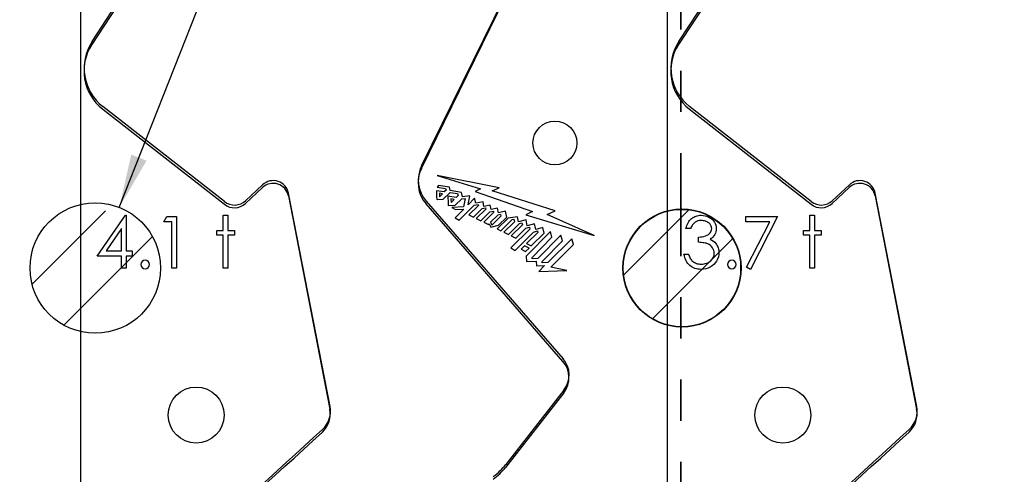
# Model space of a CAD drawing. Header units: inches. Extents: x 0.1 to 87.3, y 0.1 to 33.9.
# Tile 50 of 174: x 19.7 to 22.1, y 22.2 to 23.3. Entities that reach past the tile are written whole.
import ezdxf

# ---------------------------------------------------------------- set-up
doc = ezdxf.new("R2010")
doc.units = ezdxf.units.IN
doc.header["$MEASUREMENT"] = 0
doc.linetypes.add('CENTERX2', pattern=[0.8, 0.5, -0.1, 0.1, -0.1])
doc.linetypes.add('PHANTOM', pattern=[0.5, 0.25, -0.05, 0.05, -0.05, 0.05, -0.05])
doc.layers.add('DIMENSIONS', color=171, linetype='Continuous')
doc.layers.add('SECTION_VIEWS', color=7, linetype='PHANTOM', lineweight=35)
doc.styles.add('SLDTEXTSTYLE0', font='TXT', dxfattribs={"width": 0.75})
doc.dimstyles.new('SLDDIMSTYLE3', dxfattribs={"dimtxt": 0.125, "dimasz": 0.13, "dimexe": 0, "dimexo": 0.0625, "dimgap": 0.03125, "dimtad": 0, "dimtih": 1, "dimtoh": 1, "dimdec": 4, "dimrnd": 1e-09, "dimzin": 12, "dimdsep": 46, "dimtxsty": 'SLDTEXTSTYLE0', "dimsah": 1, "dimcen": 0, "dimadec": 0, "dimazin": 3, "dimtfac": 1, "dimtdec": 4, "dimtofl": 0, "dimtmove": 0, "dimatfit": 3, "dimfxl": 1, "dimfrac": 2, "dimtolj": 1, "dimtzin": 12, "dimarcsym": 0})

# ---------------------------------------------------------------- blocks, each defined once
blk = doc.blocks.new('SW_HATCH_10')
at = {"color": 0, "linetype": 'Continuous', "lineweight": 18}
for p, q in [((0, 0), (-0.1581, -0.1581)), ((0.1067, -0.0701), (-0.088, -0.2648))]:
    blk.add_line(p, q, dxfattribs=at)
blk = doc.blocks.new('SW_HATCH_11')
at = {"color": 0, "linetype": 'Continuous', "lineweight": 18}
for p, q in [((0, 0), (-0.1785, -0.1785)), ((0.1137, -0.063), (-0.1013, -0.2781))]:
    blk.add_line(p, q, dxfattribs=at)
blk = doc.blocks.new('_D_5')
at = {"layer": 'DIMENSIONS'}
for p, q in [((23.8757, 22.9093), (22.4666, 15.5391)), ((21.0989, 16.0121), (21.0608, 16.0121)), ((21.0608, 16.0121), (21.0608, 15.8136)), ((21.5145, 16.0121), (21.5526, 16.0121)), ((21.5526, 16.0121), (21.5526, 15.8136)), ((21.0608, 15.8136), (21.0989, 15.8136)), ((21.5526, 15.8136), (21.5145, 15.8136)), ((22.4666, 15.5391), (22.2479, 15.5391))]:
    blk.add_line(p, q, dxfattribs=at)
blk.add_solid([(23.8757, 22.9093), (23.8316, 22.7854), (23.8709, 22.7779)], dxfattribs=at)
at = {"layer": 'DIMENSIONS', "char_height": 0.125, "attachment_point": 1, "style": 'SLDTEXTSTYLE0'}
for s, insert in [('2.705', (21.0989, 15.9748)), ('%%c', (21.0046, 15.7878)), ('.1065', (21.1932, 15.7878)), ('TBD PER TAPPING UNIT', (20.4281, 15.5893)), ('SPECIFICATIONS', (20.6663, 15.3909))]:
    blk.add_mtext(s, dxfattribs=dict(at, insert=insert))
blk = doc.blocks.new('_D_6')
at = {"layer": 'DIMENSIONS'}
for p, q in [((22.4807, 28.4444), (22.4426, 28.4444)), ((22.4426, 28.4444), (22.4426, 28.2459)), ((22.8963, 28.4444), (22.9344, 28.4444)), ((22.9344, 28.4444), (22.9344, 28.2459)), ((19.9777, 22.8052), (22.1364, 28.2644)), ((22.1364, 28.2644), (22.3864, 28.2644)), ((22.4426, 28.2459), (22.4807, 28.2459)), ((22.9344, 28.2459), (22.8963, 28.2459))]:
    blk.add_line(p, q, dxfattribs=at)
blk.add_solid([(19.9777, 22.8052), (20.0441, 22.9188), (20.0069, 22.9335)], dxfattribs=at)
at = {"layer": 'DIMENSIONS', "char_height": 0.125, "attachment_point": 1, "style": 'SLDTEXTSTYLE0'}
for s, insert in [('8.046', (22.4807, 28.4071)), ('%%c', (22.3864, 28.2201)), ('.3168', (22.575, 28.2201))]:
    blk.add_mtext(s, dxfattribs=dict(at, insert=insert))

msp = doc.modelspace()

# ---------------------------------------------------------------- linework, layer by layer
at = {"color": 7, "linetype": 'Continuous'}
for p, q in [((19.88457, 20.43835), (19.88457, 26.74835)), ((19.88457, 20.43835), (19.88457, 26.74835)), ((21.30957, 20.43835), (21.30957, 26.74835)), ((21.30957, 20.43835), (21.30957, 26.74835)), ((20.92933, 23.34984), (20.71195, 22.90661)), ((19.91169, 23.2078), (19.98545, 23.32084)), ((21.33669, 23.2078), (21.41045, 23.32084)), ((20.23336, 22.81933), (19.93788, 23.05018)), ((21.65836, 22.81933), (21.36288, 23.05018)), ((20.32591, 22.8601), (20.28439, 22.82152)), ((20.48971, 22.32186), (20.38881, 22.83962)), ((21.75091, 22.8601), (21.70939, 22.82152)), ((21.91471, 22.32186), (21.81381, 22.83962)), ((20.72322, 22.82028), (21.05568, 22.43783)), ((21.05768, 22.36153), (20.91629, 22.18056))]:
    msp.add_line(p, q, dxfattribs=at)
at = {"color": 7, "linetype": 'CENTERX2'}
for p, q in [((19.88457, 17.28335), (19.88457, 23.59335)), ((21.30957, 17.28335), (21.30957, 23.59335))]:
    msp.add_line(p, q, dxfattribs=at)
at = {"color": 7, "linetype": 'Continuous', "lineweight": 25}
for p, q in [((20.71155, 22.89998), (20.92893, 23.34321)), ((19.98505, 23.3142), (19.91129, 23.20117)), ((21.41005, 23.3142), (21.33629, 23.20117)), ((19.93748, 23.04355), (20.23296, 22.8127)), ((21.36248, 23.04355), (21.65796, 22.8127)), ((20.90034, 22.85296), (20.75004, 22.88256)), ((20.75004, 22.88256), (20.85503, 22.85002)), ((20.28399, 22.81488), (20.32551, 22.85346)), ((20.76714, 22.8428), (20.74841, 22.84559)), ((20.75309, 22.85811), (20.74957, 22.85461)), ((20.74957, 22.85461), (20.77035, 22.85147)), ((20.77942, 22.85454), (20.75309, 22.85811)), ((20.76277, 22.83842), (20.75523, 22.83956)), ((20.75523, 22.83956), (20.75551, 22.83121)), ((20.75551, 22.83121), (20.76277, 22.83842)), ((20.7648, 22.82523), (20.78122, 22.84157)), ((20.77131, 22.84694), (20.76714, 22.8428)), ((20.77035, 22.85147), (20.77131, 22.84694)), ((20.78105, 22.84627), (20.77942, 22.85454)), ((20.80921, 22.84176), (20.78105, 22.84627)), ((20.78122, 22.84157), (20.7995, 22.83861)), ((20.7995, 22.83861), (20.80059, 22.83375)), ((20.81147, 22.83104), (20.80921, 22.84176)), ((20.85503, 22.85002), (20.8424, 22.84355)), ((20.8424, 22.84355), (20.98142, 22.79527)), ((20.88328, 22.8451), (20.90034, 22.85296)), ((21.03641, 22.79655), (20.88328, 22.8451)), ((21.70899, 22.81488), (21.75051, 22.85346)), ((20.38841, 22.83298), (20.48931, 22.31523)), ((20.74865, 22.82527), (20.74972, 22.82441)), ((20.74972, 22.82441), (20.7648, 22.82523)), ((20.79617, 22.82936), (20.77594, 22.83262)), ((20.79151, 22.82475), (20.78336, 22.82611)), ((20.78336, 22.82611), (20.7838, 22.81714)), ((20.7838, 22.81714), (20.79151, 22.82475)), ((20.79388, 22.81062), (20.80952, 22.82609)), ((20.80059, 22.83375), (20.79617, 22.82936)), ((20.80952, 22.82609), (20.81766, 22.82695)), ((20.8294, 22.833), (20.81147, 22.83104)), ((20.81766, 22.82695), (20.81369, 22.80685)), ((20.82477, 22.81127), (20.8294, 22.833)), ((20.84077, 22.82723), (20.82477, 22.81127)), ((20.84354, 22.81574), (20.84077, 22.82723)), ((20.86125, 22.81866), (20.84354, 22.81574)), ((20.86356, 22.807), (20.86125, 22.81866)), ((21.81341, 22.83298), (21.91431, 22.31523)), ((21.05528, 22.4312), (20.72282, 22.81365)), ((20.77648, 22.81087), (20.77764, 22.80994)), ((20.77764, 22.80994), (20.79388, 22.81062)), ((20.81369, 22.80685), (20.7857, 22.80471)), ((20.7857, 22.80471), (20.79396, 22.8)), ((20.81445, 22.80085), (20.79317, 22.77968)), ((20.79396, 22.8), (20.81445, 22.80085)), ((20.80303, 22.77396), (20.83941, 22.81028)), ((20.84985, 22.80992), (20.8267, 22.78694)), ((20.83799, 22.78165), (20.859, 22.80238)), ((20.83941, 22.81028), (20.84942, 22.81198)), ((20.86787, 22.8012), (20.84489, 22.77842)), ((20.84942, 22.81198), (20.84985, 22.80992)), ((20.85604, 22.7728), (20.87757, 22.79417)), ((20.859, 22.80238), (20.86735, 22.80428)), ((20.88702, 22.79307), (20.86306, 22.76926)), ((20.87855, 22.81095), (20.86356, 22.807)), ((20.86735, 22.80428), (20.86787, 22.8012)), ((20.87757, 22.79417), (20.88655, 22.79635)), ((20.88076, 22.79978), (20.87855, 22.81095)), ((20.89636, 22.80364), (20.88076, 22.79978)), ((20.88655, 22.79635), (20.88702, 22.79307)), ((20.89882, 22.79192), (20.89636, 22.80364)), ((20.91573, 22.79597), (20.89882, 22.79192)), ((20.91875, 22.78126), (20.91573, 22.79597)), ((20.98142, 22.79527), (20.96552, 22.78745)), ((21.01677, 22.7876), (21.03641, 22.79655)), ((20.79317, 22.77968), (20.80303, 22.77396)), ((20.8267, 22.78694), (20.83799, 22.78165)), ((20.84489, 22.77842), (20.85604, 22.7728)), ((20.86306, 22.76926), (20.8743, 22.7638)), ((20.89712, 22.78644), (20.87957, 22.76904)), ((20.87957, 22.76904), (20.88265, 22.76213)), ((20.88265, 22.76213), (20.90547, 22.78474)), ((20.92194, 22.77881), (20.89554, 22.753)), ((20.90478, 22.78817), (20.89712, 22.78644)), ((20.89918, 22.76187), (20.91875, 22.78126)), ((20.90463, 22.74861), (20.9321, 22.77572)), ((20.90547, 22.78474), (20.90478, 22.78817)), ((20.93734, 22.77048), (20.91154, 22.74495)), ((20.94519, 22.78264), (20.92194, 22.77881)), ((20.92309, 22.73973), (20.9499, 22.76631)), ((20.9321, 22.77572), (20.93606, 22.77636)), ((20.93606, 22.77636), (20.93734, 22.77048)), ((20.94746, 22.77055), (20.94519, 22.78264)), ((20.96566, 22.7754), (20.94746, 22.77055)), ((20.9499, 22.76631), (20.95573, 22.76789)), ((20.95573, 22.76789), (20.95668, 22.76279)), ((20.96552, 22.78745), (21.1312, 22.73682)), ((20.96856, 22.76043), (20.96566, 22.7754)), ((21.1312, 22.73682), (21.01677, 22.7876)), ((20.8743, 22.7638), (20.87612, 22.76568)), ((20.87612, 22.76568), (20.88031, 22.75718)), ((20.88031, 22.75718), (20.89918, 22.76187)), ((20.89554, 22.753), (20.90463, 22.74861)), ((20.91154, 22.74495), (20.92309, 22.73973)), ((20.97488, 22.75263), (20.92887, 22.70672)), ((20.95668, 22.76279), (20.92982, 22.73594)), ((20.93957, 22.70083), (20.98361, 22.74507)), ((20.94115, 22.73036), (20.96552, 22.75483)), ((20.96552, 22.75483), (20.97384, 22.75716)), ((21.02477, 22.74671), (20.966, 22.68717)), ((20.99449, 22.74407), (20.96718, 22.71746)), ((20.98601, 22.76532), (20.96856, 22.76043)), ((20.97384, 22.75716), (20.97488, 22.75263)), ((20.97846, 22.71186), (21.0099, 22.74284)), ((20.98361, 22.74507), (20.99364, 22.74795)), ((20.98931, 22.75143), (20.98601, 22.76532)), ((21.00659, 22.75621), (20.98931, 22.75143)), ((20.99364, 22.74795), (20.99449, 22.74407)), ((21.0099, 22.74284), (21.00659, 22.75621)), ((21.0287, 22.7326), (21.02477, 22.74671)), ((20.92982, 22.73594), (20.94115, 22.73036)), ((20.98034, 22.68374), (21.0287, 22.7326)), ((21.05028, 22.73798), (20.99414, 22.68122)), ((21.00452, 22.67376), (21.05418, 22.72382)), ((21.07672, 22.72922), (21.0184, 22.6712)), ((21.05418, 22.72382), (21.05028, 22.73798)), ((21.08069, 22.71511), (21.07672, 22.72922)), ((20.92887, 22.70672), (20.93957, 22.70083)), ((20.96212, 22.71225), (20.95362, 22.7039)), ((20.95362, 22.7039), (20.9646, 22.69796)), ((20.97322, 22.70652), (20.96212, 22.71225)), ((20.9646, 22.69796), (20.97322, 22.70652)), ((20.96718, 22.71746), (20.97846, 22.71186)), ((21.0262, 22.66025), (21.08069, 22.71511)), ((20.966, 22.68717), (20.96696, 22.67397)), ((20.96696, 22.67397), (20.99027, 22.67485)), ((20.98073, 22.6807), (20.98034, 22.68374)), ((20.99414, 22.68122), (20.98073, 22.6807)), ((20.99027, 22.67485), (20.99099, 22.66339)), ((21.00491, 22.6707), (21.00452, 22.67376)), ((21.0184, 22.6712), (21.00491, 22.6707)), ((20.99099, 22.66339), (21.01091, 22.66418)), ((21.01091, 22.66418), (20.99664, 22.64929)), ((20.99664, 22.64929), (21.06478, 22.6518)), ((21.06478, 22.6518), (21.0262, 22.66025)), ((21.05728, 22.35489), (20.91589, 22.17393))]:
    msp.add_line(p, q, dxfattribs=at)
at = {"color": 7, "linetype": 'Continuous', "flags": 128}
for points in [[(19.99247, 22.78617), (19.99474, 22.78617), (19.99474, 22.78617), (19.99474, 22.69963), (19.99474, 22.69963), (20.00917, 22.69963), (20.00917, 22.69963), (20.00917, 22.68681), (20.00917, 22.68681), (19.99474, 22.68681), (19.99474, 22.68681), (19.99474, 22.65796), (19.99474, 22.65796), (19.98353, 22.65796), (19.98353, 22.65796), (19.98353, 22.68681), (19.98353, 22.68681), (19.92423, 22.68681), (19.92423, 22.68681), (19.99247, 22.78617)], [(20.09343, 22.78296), (20.11654, 22.78296), (20.11654, 22.78296), (20.11654, 22.65796), (20.11654, 22.65796), (20.10532, 22.65796), (20.10532, 22.65796), (20.10532, 22.77014), (20.10532, 22.77014), (20.08609, 22.77014), (20.08609, 22.77014), (20.09343, 22.78296)], [(20.23032, 22.78617), (20.24154, 22.78617), (20.24154, 22.78617), (20.24154, 22.74931), (20.24154, 22.74931), (20.25757, 22.74931), (20.25757, 22.74931), (20.25757, 22.73809), (20.25757, 22.73809), (20.24154, 22.73809), (20.24154, 22.73809), (20.24154, 22.65796), (20.24154, 22.65796), (20.23032, 22.65796), (20.23032, 22.65796), (20.23032, 22.73809), (20.23032, 22.73809), (20.2143, 22.73809), (20.2143, 22.73809), (20.2143, 22.74931), (20.2143, 22.74931), (20.23032, 22.74931), (20.23032, 22.74931), (20.23032, 22.78617)], [(21.36527, 22.75412), (21.35404, 22.75412), (21.35404, 22.75412), (21.35502, 22.75787), (21.35622, 22.76138), (21.3576, 22.76469), (21.3592, 22.76777), (21.36098, 22.77062), (21.36298, 22.77325), (21.36518, 22.77568), (21.36759, 22.77786), (21.37014, 22.77981), (21.37282, 22.78149), (21.3756, 22.78291), (21.3785, 22.78409), (21.38153, 22.78499), (21.38466, 22.78564), (21.38789, 22.78604), (21.39125, 22.78617), (21.39125, 22.78617), (21.39613, 22.78589), (21.40084, 22.78504), (21.40537, 22.78364), (21.40975, 22.78169), (21.41381, 22.77926), (21.41737, 22.77643), (21.42045, 22.7732), (21.42305, 22.76959), (21.4251, 22.76574), (21.42658, 22.76181), (21.42746, 22.7578), (21.42776, 22.75369), (21.42776, 22.75369), (21.42753, 22.74974), (21.42686, 22.74601), (21.4257, 22.74247), (21.4241, 22.73914), (21.42205, 22.73604), (21.41954, 22.73313), (21.41659, 22.73046), (21.41316, 22.72798), (21.41316, 22.72798), (21.41709, 22.72595), (21.42067, 22.72349), (21.42388, 22.72061), (21.42671, 22.71731), (21.42671, 22.71731), (21.42846, 22.71481), (21.42996, 22.7122), (21.43126, 22.70955), (21.43231, 22.70679), (21.43312, 22.70399), (21.43369, 22.70111), (21.43404, 22.69813), (21.43417, 22.6951), (21.43417, 22.6951), (21.43382, 22.68987), (21.43274, 22.68476), (21.43096, 22.67975), (21.42846, 22.67489), (21.42535, 22.67036), (21.42175, 22.66638), (21.41759, 22.66292), (21.41293, 22.66002), (21.40788, 22.65771), (21.40252, 22.65609), (21.39686, 22.65508), (21.39092, 22.65476), (21.39092, 22.65476), (21.38692, 22.65491), (21.38306, 22.65534), (21.37938, 22.65609), (21.37587, 22.65711), (21.37254, 22.65842), (21.36939, 22.66002), (21.36638, 22.66192), (21.36355, 22.66412), (21.36093, 22.6666), (21.35855, 22.66936), (21.35639, 22.67239), (21.35449, 22.67569), (21.35281, 22.67925), (21.35139, 22.6831), (21.35018, 22.68721), (21.34923, 22.69162), (21.34923, 22.69162), (21.36045, 22.69162), (21.36045, 22.69162), (21.36135, 22.68874), (21.36233, 22.68606), (21.36343, 22.68358), (21.36461, 22.68133), (21.36586, 22.67927), (21.36724, 22.67742), (21.36869, 22.67577), (21.37024, 22.67434), (21.37024, 22.67434), (21.37237, 22.67276), (21.37462, 22.67139), (21.37703, 22.67021), (21.37956, 22.66928), (21.38223, 22.66853), (21.38506, 22.66801), (21.38802, 22.66768), (21.39112, 22.66758), (21.39112, 22.66758), (21.39463, 22.6677), (21.39796, 22.66808), (21.40111, 22.66868), (21.40409, 22.66956), (21.40687, 22.67066), (21.4095, 22.67204), (21.41193, 22.67364), (21.41421, 22.67549), (21.41626, 22.67752), (21.41804, 22.67962), (21.41954, 22.6818), (21.42077, 22.68408), (21.42172, 22.68643), (21.4224, 22.68889), (21.42282, 22.69142), (21.42295, 22.69402), (21.42295, 22.69402), (21.42267, 22.6975), (21.42187, 22.70088), (21.42052, 22.70414), (21.41862, 22.70727), (21.41626, 22.71017), (21.41356, 22.7127), (21.41045, 22.71483), (21.407, 22.71658), (21.40507, 22.71733), (21.40287, 22.71801), (21.40044, 22.71859), (21.39773, 22.71911), (21.3948, 22.71956), (21.39162, 22.71994), (21.38817, 22.72024), (21.38449, 22.72046), (21.38449, 22.72046), (21.38449, 22.73328), (21.38449, 22.73328), (21.38912, 22.73346), (21.39353, 22.73404), (21.39773, 22.73494), (21.40172, 22.73624), (21.40535, 22.73782), (21.40843, 22.73959), (21.41098, 22.74157), (21.41301, 22.74375), (21.41456, 22.74611), (21.41566, 22.74853), (21.41631, 22.75109), (21.41654, 22.75374), (21.41654, 22.75374), (21.41644, 22.7557), (21.41609, 22.7576), (21.41554, 22.7594), (21.41476, 22.76118), (21.41376, 22.76286), (21.41253, 22.76448), (21.41108, 22.76604), (21.4094, 22.76751), (21.40758, 22.76889), (21.40562, 22.77007), (21.40354, 22.77107), (21.40134, 22.7719), (21.39904, 22.77252), (21.39661, 22.77297), (21.39405, 22.77325), (21.3914, 22.77335), (21.3914, 22.77335), (21.38714, 22.77307), (21.38316, 22.77225), (21.37951, 22.7709), (21.37612, 22.76897), (21.37455, 22.76777), (21.37305, 22.76639), (21.37159, 22.76484), (21.37022, 22.76306), (21.36886, 22.7611), (21.36761, 22.75898), (21.36641, 22.75665), (21.36526, 22.75412)], [(21.49988, 22.78296), (21.5768, 22.78296), (21.5768, 22.78296), (21.51109, 22.65476), (21.51109, 22.65476), (21.5014, 22.66009), (21.5014, 22.66009), (21.55782, 22.77014), (21.55782, 22.77014), (21.49987, 22.77014), (21.49987, 22.77014), (21.49987, 22.78296)], [(21.65534, 22.78617), (21.66654, 22.78617), (21.66654, 22.78617), (21.66654, 22.74931), (21.66654, 22.74931), (21.68257, 22.74931), (21.68257, 22.74931), (21.68257, 22.73809), (21.68257, 22.73809), (21.66654, 22.73809), (21.66654, 22.73809), (21.66654, 22.65796), (21.66654, 22.65796), (21.65532, 22.65796), (21.65532, 22.65796), (21.65532, 22.73809), (21.65532, 22.73809), (21.6393, 22.73809), (21.6393, 22.73809), (21.6393, 22.74931), (21.6393, 22.74931), (21.65532, 22.74931), (21.65532, 22.74931), (21.65532, 22.78617)], [(19.98353, 22.69963), (19.98353, 22.75392), (19.98353, 22.75392), (19.94627, 22.69963), (19.94627, 22.69963), (19.98353, 22.69963)]]:
    msp.add_lwpolyline(points, dxfattribs=at)
at = {"color": 7, "linetype": 'Continuous', "lineweight": 25}
for centre, radius in [((21.03567, 22.96164), 0.05325), ((19.91942, 22.65796), 0.15838), ((21.34442, 22.65796), 0.14338), ((21.34442, 22.65796), 0.14248), ((20.16449, 22.3009), 0.068), ((21.58949, 22.3009), 0.068)]:
    msp.add_circle(centre, radius, dxfattribs=at)
for centre, radius, start, end in [((20.0102, 23.13662), 0.11811, 146.87156, 232), ((21.4352, 23.13662), 0.11811, 146.87156, 232), ((20.78225, 22.86531), 0.07874, 153.87492, 220.99991), ((20.35127, 22.82574), 0.03784, 11.0281, 132.89784), ((21.77627, 22.82574), 0.03784, 11.0281, 132.89784), ((22.13548, 22.85186), 1.38709, 180.25902, 181.09872), ((20.25719, 22.84372), 0.03937, 232, 312.89784), ((22.25187, 22.85789), 1.47614, 180.98115, 181.82558), ((21.68219, 22.84372), 0.03937, 232, 312.89784), ((21.01, 22.39183), 0.06, 322, 41), ((20.43042, 22.30375), 0.06, 312.56448, 11.0281), ((21.85542, 22.30375), 0.06, 312.56448, 11.0281), ((1.82952, 42.55726), 27.55906, 308.428925, 312.564485), ((3.25452, 42.55726), 27.55906, 308.428925, 312.564485), ((4.67952, 42.55726), 27.55906, 308.428925, 312.564485), ((20.80756, 22.25857), 0.13748, 304.64598, 322)]:
    msp.add_arc(centre, radius, start, end, dxfattribs=at)
at = {"color": 7, "linetype": 'Continuous'}
for centre, radius, start, end in [((20.0106, 23.14325), 0.11811, 146.87156, 232), ((21.4356, 23.14325), 0.11811, 146.87156, 232), ((20.78265, 22.87194), 0.07874, 153.87492, 220.99991), ((20.35167, 22.83238), 0.03784, 11.0281, 132.89784), ((21.77667, 22.83238), 0.03784, 11.0281, 132.89784), ((20.25759, 22.85036), 0.03937, 232, 312.89784), ((21.68259, 22.85036), 0.03937, 232, 312.89784), ((20.04043, 22.66678), 0.01042, 90.04542, 89.95458), ((21.46542, 22.66678), 0.01042, 90.02407, 89.97593), ((21.0104, 22.39847), 0.06, 322, 41), ((20.43082, 22.31039), 0.06, 312.56448, 11.0281), ((21.85582, 22.31039), 0.06, 312.56448, 11.0281), ((1.82992, 42.56389), 27.55906, 308.622484, 312.564485), ((3.25492, 42.56389), 27.55906, 308.622484, 312.564485), ((4.67992, 42.56389), 27.55906, 308.622484, 312.564485), ((20.80796, 22.2652), 0.13748, 304.64598, 322)]:
    msp.add_arc(centre, radius, start, end, dxfattribs=at)
at = {"layer": 'SECTION_VIEWS'}
msp.add_line((21.34145, 28.18714), (21.34145, 20.12638), dxfattribs=at)

# ---------------------------------------------------------------- block references
at = {"color": 5, "linetype": 'Continuous', "lineweight": 18, "true_color": 0x0000ff}
for name, p in [('SW_HATCH_11', (19.94453, 22.79718)), ('SW_HATCH_10', (21.36103, 22.79947))]:
    msp.add_blockref(name, p, dxfattribs=at)

# ---------------------------------------------------------------- dimensions: what is measured, and where the dimension line sits
at = {"layer": 'DIMENSIONS'}
dim = msp.add_diameter_dim_2p(p1=(19.86118, 22.51068), p2=(19.97767, 22.80525), dimstyle='SLDDIMSTYLE3', dxfattribs=at)
dim.commit()
dim.dimension.update_dxf_attribs({"geometry": '_D_6', "text_midpoint": (22.68851, 28.26435), "dimtype": 163})
dim = msp.add_diameter_dim_2p(p1=(23.89567, 23.01395), p2=(23.87567, 22.90934), text='<>\\PTBD PER TAPPING UNIT\\PSPECIFICATIONS', dimstyle='SLDDIMSTYLE3', dxfattribs=at)
dim.commit()
dim.dimension.update_dxf_attribs({"geometry": '_D_5', "text_midpoint": (21.30671, 15.63361), "dimtype": 163})

doc.saveas('drawing.dxf')
